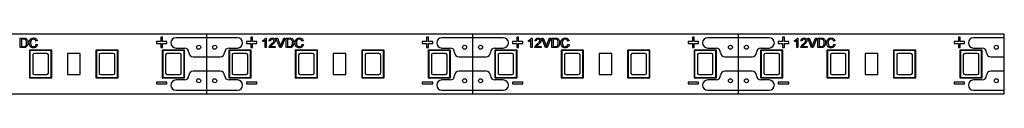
# Paper-space layout '_Vorderseite' of a CAD drawing. Header units: millimetres. Extents: x -80 to 167, y -5 to 5.
# Tile 2 of 2: x 43 to 167, y -4 to 4. Entities that reach past the tile are written whole.
import ezdxf

# ---------------------------------------------------------------- set-up
doc = ezdxf.new("R2010")
doc.units = ezdxf.units.MM

psp = doc.layouts.new('_Vorderseite')

# ---------------------------------------------------------------- linework, layer by layer
at = {"color": 7, "linetype": 'Continuous', "lineweight": 25}
for p, q in [((166.65, 3.75), (6.5, 3.75)), ((66.66, -3.75), (66.66, 3.75)), ((99.99, 3.75), (99.99, -3.75)), ((133.32, -3.75), (133.32, 3.75)), ((166.65, -3.75), (166.65, 3.75)), ((43.27, 2.05), (43.27, 3.25)), ((43.27, 3.25), (43.68, 3.25)), ((43.68, 3.11), (43.44, 3.11)), ((43.44, 3.11), (43.44, 2.19)), ((45.42, 2.92), (45.25, 2.88)), ((45.28, 2.47), (45.45, 2.43)), ((60.9, 2.82), (60.36, 2.82)), ((60.36, 2.82), (60.36, 2.59)), ((60.36, 2.59), (60.9, 2.59)), ((60.9, 3.36), (60.9, 2.82)), ((61.13, 3.36), (60.9, 3.36)), ((60.9, 2.59), (60.9, 2.05)), ((61.13, 2.82), (61.13, 3.36)), ((61.67, 2.82), (61.13, 2.82)), ((61.13, 2.05), (61.13, 2.59)), ((61.13, 2.59), (61.67, 2.59)), ((61.67, 2.59), (61.67, 2.82)), ((70.51, 3.3), (62.81, 3.3)), ((71.65, 2.82), (71.65, 2.59)), ((72.19, 2.82), (71.65, 2.82)), ((71.65, 2.59), (72.19, 2.59)), ((72.19, 3.36), (72.19, 2.82)), ((72.42, 3.36), (72.19, 3.36)), ((72.19, 2.59), (72.19, 2.05)), ((72.42, 2.82), (72.42, 3.36)), ((72.96, 2.82), (72.42, 2.82)), ((72.42, 2.59), (72.96, 2.59)), ((72.42, 2.05), (72.42, 2.59)), ((72.96, 2.59), (72.96, 2.82)), ((73.69, 2.81), (73.69, 2.95)), ((73.97, 2.05), (73.97, 2.99)), ((74.02, 3.25), (74.12, 3.25)), ((74.12, 3.25), (74.12, 2.05)), ((74.64, 2.9), (74.49, 2.91)), ((75.82, 2.05), (75.34, 3.25)), ((75.34, 3.25), (75.52, 3.25)), ((75.52, 3.25), (75.85, 2.39)), ((75.98, 2.39), (76.31, 3.25)), ((76.49, 3.25), (76.01, 2.05)), ((76.31, 3.25), (76.49, 3.25)), ((76.6, 2.05), (76.6, 3.25)), ((76.6, 3.25), (77.01, 3.25)), ((77.01, 3.11), (76.77, 3.11)), ((76.77, 3.11), (76.77, 2.19)), ((78.75, 2.92), (78.58, 2.88)), ((78.61, 2.47), (78.78, 2.43)), ((93.69, 2.82), (93.69, 2.59)), ((94.23, 2.82), (93.69, 2.82)), ((93.69, 2.59), (94.23, 2.59)), ((94.46, 3.36), (94.23, 3.36)), ((94.23, 3.36), (94.23, 2.82)), ((94.23, 2.59), (94.23, 2.05)), ((94.46, 2.82), (94.46, 3.36)), ((95, 2.82), (94.46, 2.82)), ((94.46, 2.05), (94.46, 2.59)), ((94.46, 2.59), (95, 2.59)), ((95, 2.59), (95, 2.82)), ((103.84, 3.3), (96.14, 3.3)), ((104.98, 2.82), (104.98, 2.59)), ((105.52, 2.82), (104.98, 2.82)), ((104.98, 2.59), (105.52, 2.59)), ((105.52, 3.36), (105.52, 2.82)), ((105.75, 3.36), (105.52, 3.36)), ((105.52, 2.59), (105.52, 2.05)), ((105.75, 2.82), (105.75, 3.36)), ((106.29, 2.82), (105.75, 2.82)), ((105.75, 2.59), (106.29, 2.59)), ((105.75, 2.05), (105.75, 2.59)), ((106.29, 2.59), (106.29, 2.82)), ((107.02, 2.81), (107.02, 2.95)), ((107.3, 2.05), (107.3, 2.99)), ((107.35, 3.25), (107.45, 3.25)), ((107.45, 3.25), (107.45, 2.05)), ((107.97, 2.9), (107.82, 2.91)), ((109.15, 2.05), (108.67, 3.25)), ((108.67, 3.25), (108.85, 3.25)), ((108.85, 3.25), (109.18, 2.39)), ((109.31, 2.39), (109.64, 3.25)), ((109.82, 3.25), (109.34, 2.05)), ((109.64, 3.25), (109.82, 3.25)), ((109.93, 2.05), (109.93, 3.25)), ((109.93, 3.25), (110.34, 3.25)), ((110.34, 3.11), (110.1, 3.11)), ((110.1, 3.11), (110.1, 2.19)), ((112.08, 2.92), (111.91, 2.88)), ((111.94, 2.47), (112.11, 2.43)), ((127.02, 2.82), (127.02, 2.59)), ((127.56, 2.82), (127.02, 2.82)), ((127.02, 2.59), (127.56, 2.59)), ((127.56, 3.36), (127.56, 2.82)), ((127.79, 3.36), (127.56, 3.36)), ((127.56, 2.59), (127.56, 2.05)), ((127.79, 2.82), (127.79, 3.36)), ((128.33, 2.82), (127.79, 2.82)), ((127.79, 2.59), (128.33, 2.59)), ((127.79, 2.05), (127.79, 2.59)), ((128.33, 2.59), (128.33, 2.82)), ((137.17, 3.3), (129.47, 3.3)), ((138.31, 2.82), (138.31, 2.59)), ((138.85, 2.82), (138.31, 2.82)), ((138.31, 2.59), (138.85, 2.59)), ((139.08, 3.36), (138.85, 3.36)), ((138.85, 3.36), (138.85, 2.82)), ((138.85, 2.59), (138.85, 2.05)), ((139.08, 2.82), (139.08, 3.36)), ((139.62, 2.82), (139.08, 2.82)), ((139.08, 2.05), (139.08, 2.59)), ((139.08, 2.59), (139.62, 2.59)), ((139.62, 2.59), (139.62, 2.82)), ((140.35, 2.81), (140.35, 2.95)), ((140.63, 2.05), (140.63, 2.99)), ((140.68, 3.25), (140.78, 3.25)), ((140.78, 3.25), (140.78, 2.05)), ((141.3, 2.9), (141.15, 2.91)), ((142.48, 2.05), (142, 3.25)), ((142, 3.25), (142.18, 3.25)), ((142.18, 3.25), (142.51, 2.39)), ((142.64, 2.39), (142.97, 3.25)), ((143.15, 3.25), (142.67, 2.05)), ((142.97, 3.25), (143.15, 3.25)), ((143.26, 2.05), (143.26, 3.25)), ((143.26, 3.25), (143.67, 3.25)), ((143.67, 3.11), (143.43, 3.11)), ((143.43, 3.11), (143.43, 2.19)), ((145.41, 2.92), (145.24, 2.88)), ((145.27, 2.47), (145.44, 2.43)), ((160.35, 2.82), (160.35, 2.59)), ((160.89, 2.82), (160.35, 2.82)), ((160.35, 2.59), (160.89, 2.59)), ((161.12, 3.36), (160.89, 3.36)), ((160.89, 3.36), (160.89, 2.82)), ((160.89, 2.59), (160.89, 2.05)), ((161.12, 2.82), (161.12, 3.36)), ((161.66, 2.82), (161.12, 2.82)), ((161.12, 2.59), (161.66, 2.59)), ((161.12, 2.05), (161.12, 2.59)), ((161.66, 2.59), (161.66, 2.82)), ((166.65, 3.3), (162.8, 3.3)), ((43.7, 2.05), (43.27, 2.05)), ((43.44, 2.19), (43.69, 2.19)), ((44.5, 1.68), (44.43, 1.75)), ((47.23, 1.75), (44.43, 1.75)), ((44.43, 1.75), (44.43, -1.75)), ((47.16, 1.68), (44.5, 1.68)), ((44.5, 1.68), (44.5, -1.68)), ((46.61, 1.33), (45.05, 1.33)), ((47.16, 1.68), (47.23, 1.75)), ((47.16, -1.68), (47.16, 1.68)), ((47.23, -1.75), (47.23, 1.75)), ((49.19, 1.3), (49.19, -1.3)), ((50.8, 1.3), (49.19, 1.3)), ((50.8, -1.3), (50.8, 1.3)), ((52.83, 1.68), (52.76, 1.75)), ((52.76, 1.75), (52.76, -1.75)), ((55.56, 1.75), (52.76, 1.75)), ((52.83, 1.68), (52.83, -1.68)), ((55.49, 1.68), (52.83, 1.68)), ((54.94, 1.33), (53.38, 1.33)), ((55.49, 1.68), (55.56, 1.75)), ((55.49, -1.68), (55.49, 1.68)), ((55.56, -1.75), (55.56, 1.75)), ((60.9, 2.05), (61.13, 2.05)), ((61.16, 1.68), (61.09, 1.75)), ((63.89, 1.75), (61.09, 1.75)), ((61.09, 1.75), (61.09, -1.75)), ((63.82, 1.68), (61.16, 1.68)), ((61.16, 1.68), (61.16, -1.68)), ((63.27, 1.33), (61.71, 1.33)), ((62.81, 2), (63.86, 2)), ((63.82, 1.68), (63.89, 1.75)), ((63.82, -1.68), (63.82, 1.68)), ((63.89, -1.75), (63.89, 1.75)), ((69.5, 1.68), (69.43, 1.75)), ((72.23, 1.75), (69.43, 1.75)), ((69.43, 1.75), (69.43, -1.75)), ((69.46, 2), (70.51, 2)), ((72.16, 1.68), (69.5, 1.68)), ((69.5, 1.68), (69.5, -1.68)), ((71.61, 1.33), (70.05, 1.33)), ((72.16, 1.68), (72.23, 1.75)), ((72.16, -1.68), (72.16, 1.68)), ((72.19, 2.05), (72.42, 2.05)), ((72.23, -1.75), (72.23, 1.75)), ((74.12, 2.05), (73.97, 2.05)), ((75.26, 2.05), (74.48, 2.05)), ((74.67, 2.2), (75.26, 2.2)), ((75.26, 2.2), (75.26, 2.05)), ((76.01, 2.05), (75.82, 2.05)), ((77.03, 2.05), (76.6, 2.05)), ((76.77, 2.19), (77.02, 2.19)), ((77.83, 1.68), (77.76, 1.75)), ((80.56, 1.75), (77.76, 1.75)), ((77.76, 1.75), (77.76, -1.75)), ((80.49, 1.68), (77.83, 1.68)), ((77.83, 1.68), (77.83, -1.68)), ((79.94, 1.33), (78.38, 1.33)), ((80.49, 1.68), (80.56, 1.75)), ((80.49, -1.68), (80.49, 1.68)), ((80.56, -1.75), (80.56, 1.75)), ((84.12, 1.3), (82.52, 1.3)), ((82.52, 1.3), (82.52, -1.3)), ((84.12, -1.3), (84.12, 1.3)), ((86.16, 1.68), (86.09, 1.75)), ((88.89, 1.75), (86.09, 1.75)), ((86.09, 1.75), (86.09, -1.75)), ((86.16, 1.68), (86.16, -1.68)), ((88.82, 1.68), (86.16, 1.68)), ((88.27, 1.33), (86.71, 1.33)), ((88.82, 1.68), (88.89, 1.75)), ((88.82, -1.68), (88.82, 1.68)), ((88.89, -1.75), (88.89, 1.75)), ((94.23, 2.05), (94.46, 2.05)), ((94.49, 1.68), (94.42, 1.75)), ((97.22, 1.75), (94.42, 1.75)), ((94.42, 1.75), (94.42, -1.75)), ((97.15, 1.68), (94.49, 1.68)), ((94.49, 1.68), (94.49, -1.68)), ((96.6, 1.33), (95.04, 1.33)), ((96.14, 2), (97.19, 2)), ((97.15, 1.68), (97.22, 1.75)), ((97.15, -1.68), (97.15, 1.68)), ((97.22, -1.75), (97.22, 1.75)), ((102.83, 1.68), (102.76, 1.75)), ((102.76, 1.75), (102.76, -1.75)), ((105.56, 1.75), (102.76, 1.75)), ((102.79, 2), (103.84, 2)), ((102.83, 1.68), (102.83, -1.68)), ((105.49, 1.68), (102.83, 1.68)), ((104.94, 1.33), (103.38, 1.33)), ((105.49, 1.68), (105.56, 1.75)), ((105.49, -1.68), (105.49, 1.68)), ((105.52, 2.05), (105.75, 2.05)), ((105.56, -1.75), (105.56, 1.75)), ((107.45, 2.05), (107.3, 2.05)), ((108.59, 2.05), (107.81, 2.05)), ((108, 2.2), (108.59, 2.2)), ((108.59, 2.2), (108.59, 2.05)), ((109.34, 2.05), (109.15, 2.05)), ((110.36, 2.05), (109.93, 2.05)), ((110.1, 2.19), (110.35, 2.19)), ((111.16, 1.68), (111.09, 1.75)), ((111.09, 1.75), (111.09, -1.75)), ((113.89, 1.75), (111.09, 1.75)), ((111.16, 1.68), (111.16, -1.68)), ((113.82, 1.68), (111.16, 1.68)), ((113.27, 1.33), (111.71, 1.33)), ((113.82, 1.68), (113.89, 1.75)), ((113.82, -1.68), (113.82, 1.68)), ((113.89, -1.75), (113.89, 1.75)), ((115.86, 1.3), (115.86, -1.3)), ((117.45, 1.3), (115.86, 1.3)), ((117.45, -1.3), (117.45, 1.3)), ((119.49, 1.68), (119.42, 1.75)), ((122.22, 1.75), (119.42, 1.75)), ((119.42, 1.75), (119.42, -1.75)), ((122.15, 1.68), (119.49, 1.68)), ((119.49, 1.68), (119.49, -1.68)), ((121.6, 1.33), (120.04, 1.33)), ((122.15, 1.68), (122.22, 1.75)), ((122.15, -1.68), (122.15, 1.68)), ((122.22, -1.75), (122.22, 1.75)), ((127.56, 2.05), (127.79, 2.05)), ((127.82, 1.68), (127.75, 1.75)), ((130.55, 1.75), (127.75, 1.75)), ((127.75, 1.75), (127.75, -1.75)), ((127.82, 1.68), (127.82, -1.68)), ((130.48, 1.68), (127.82, 1.68)), ((129.93, 1.33), (128.37, 1.33)), ((129.47, 2), (130.52, 2)), ((130.48, 1.68), (130.55, 1.75)), ((130.48, -1.68), (130.48, 1.68)), ((130.55, -1.75), (130.55, 1.75)), ((136.16, 1.68), (136.09, 1.75)), ((138.89, 1.75), (136.09, 1.75)), ((136.09, 1.75), (136.09, -1.75)), ((136.12, 2), (137.17, 2)), ((138.82, 1.68), (136.16, 1.68)), ((136.16, 1.68), (136.16, -1.68)), ((138.27, 1.33), (136.71, 1.33)), ((138.82, 1.68), (138.89, 1.75)), ((138.82, -1.68), (138.82, 1.68)), ((138.85, 2.05), (139.08, 2.05)), ((138.89, -1.75), (138.89, 1.75)), ((140.78, 2.05), (140.63, 2.05)), ((141.92, 2.05), (141.14, 2.05)), ((141.33, 2.2), (141.92, 2.2)), ((141.92, 2.2), (141.92, 2.05)), ((142.67, 2.05), (142.48, 2.05)), ((143.69, 2.05), (143.26, 2.05)), ((143.43, 2.19), (143.68, 2.19)), ((144.49, 1.68), (144.42, 1.75)), ((147.22, 1.75), (144.42, 1.75)), ((144.42, 1.75), (144.42, -1.75)), ((147.15, 1.68), (144.49, 1.68)), ((144.49, 1.68), (144.49, -1.68)), ((146.6, 1.33), (145.04, 1.33)), ((147.15, 1.68), (147.22, 1.75)), ((147.15, -1.68), (147.15, 1.68)), ((147.22, -1.75), (147.22, 1.75)), ((149.19, 1.3), (149.19, -1.3)), ((150.78, 1.3), (149.19, 1.3)), ((150.78, -1.3), (150.78, 1.3)), ((152.82, 1.68), (152.75, 1.75)), ((152.75, 1.75), (152.75, -1.75)), ((155.55, 1.75), (152.75, 1.75)), ((152.82, 1.68), (152.82, -1.68)), ((155.48, 1.68), (152.82, 1.68)), ((154.93, 1.33), (153.37, 1.33)), ((155.48, 1.68), (155.55, 1.75)), ((155.48, -1.68), (155.48, 1.68)), ((155.55, -1.75), (155.55, 1.75)), ((160.89, 2.05), (161.12, 2.05)), ((161.15, 1.68), (161.08, 1.75)), ((163.88, 1.75), (161.08, 1.75)), ((161.08, 1.75), (161.08, -1.75)), ((163.81, 1.68), (161.15, 1.68)), ((161.15, 1.68), (161.15, -1.68)), ((163.26, 1.33), (161.7, 1.33)), ((162.8, 2), (163.85, 2)), ((163.81, 1.68), (163.88, 1.75)), ((163.81, -1.68), (163.81, 1.68)), ((163.88, -1.75), (163.88, 1.75)), ((44.85, 1.13), (44.85, -1.13)), ((46.81, -1.13), (46.81, 1.13)), ((53.18, 1.13), (53.18, -1.13)), ((55.14, -1.13), (55.14, 1.13)), ((61.51, 1.13), (61.51, -1.13)), ((63.47, -1.13), (63.47, 1.13)), ((64.96, 0.9), (68.36, 0.9)), ((69.85, 1.13), (69.85, -1.13)), ((71.81, -1.13), (71.81, 1.13)), ((78.18, 1.13), (78.18, -1.13)), ((80.14, -1.13), (80.14, 1.13)), ((86.51, 1.13), (86.51, -1.13)), ((88.47, -1.13), (88.47, 1.13)), ((94.84, 1.13), (94.84, -1.13)), ((96.8, -1.13), (96.8, 1.13)), ((98.29, 0.9), (101.69, 0.9)), ((103.18, 1.13), (103.18, -1.13)), ((105.14, -1.13), (105.14, 1.13)), ((111.51, 1.13), (111.51, -1.13)), ((113.47, -1.13), (113.47, 1.13)), ((119.84, 1.13), (119.84, -1.13)), ((121.8, -1.13), (121.8, 1.13)), ((128.17, 1.13), (128.17, -1.13)), ((130.13, -1.13), (130.13, 1.13)), ((131.62, 0.9), (135.02, 0.9)), ((136.51, 1.13), (136.51, -1.13)), ((138.47, -1.13), (138.47, 1.13)), ((144.84, 1.13), (144.84, -1.13)), ((146.8, -1.13), (146.8, 1.13)), ((153.17, 1.13), (153.17, -1.13)), ((155.13, -1.13), (155.13, 1.13)), ((161.5, 1.13), (161.5, -1.13)), ((163.46, -1.13), (163.46, 1.13)), ((164.95, 0.9), (166.65, 0.9)), ((68.36, -0.9), (64.96, -0.9)), ((101.69, -0.9), (98.29, -0.9)), ((135.02, -0.9), (131.62, -0.9)), ((166.65, -0.9), (164.95, -0.9)), ((44.5, -1.68), (44.43, -1.75)), ((44.43, -1.75), (47.23, -1.75)), ((44.5, -1.68), (47.16, -1.68)), ((45.05, -1.33), (46.61, -1.33)), ((47.16, -1.68), (47.23, -1.75)), ((49.19, -1.3), (50.8, -1.3)), ((52.83, -1.68), (52.76, -1.75)), ((52.76, -1.75), (55.56, -1.75)), ((52.83, -1.68), (55.49, -1.68)), ((53.38, -1.33), (54.94, -1.33)), ((55.49, -1.68), (55.56, -1.75)), ((61.67, -2.26), (60.36, -2.26)), ((60.36, -2.26), (60.36, -2.5)), ((61.16, -1.68), (61.09, -1.75)), ((61.09, -1.75), (63.89, -1.75)), ((61.16, -1.68), (63.82, -1.68)), ((61.67, -2.5), (61.67, -2.26)), ((61.71, -1.33), (63.27, -1.33)), ((63.86, -2), (62.81, -2)), ((63.82, -1.68), (63.89, -1.75)), ((69.5, -1.68), (69.43, -1.75)), ((69.43, -1.75), (72.23, -1.75)), ((70.51, -2), (69.46, -2)), ((69.5, -1.68), (72.16, -1.68)), ((70.05, -1.33), (71.61, -1.33)), ((72.96, -2.26), (71.65, -2.26)), ((71.65, -2.26), (71.65, -2.5)), ((72.16, -1.68), (72.23, -1.75)), ((72.96, -2.5), (72.96, -2.26)), ((77.83, -1.68), (77.76, -1.75)), ((77.76, -1.75), (80.56, -1.75)), ((77.83, -1.68), (80.49, -1.68)), ((78.38, -1.33), (79.94, -1.33)), ((80.49, -1.68), (80.56, -1.75)), ((82.52, -1.3), (84.12, -1.3)), ((86.16, -1.68), (86.09, -1.75)), ((86.09, -1.75), (88.89, -1.75)), ((86.16, -1.68), (88.82, -1.68)), ((86.71, -1.33), (88.27, -1.33)), ((88.82, -1.68), (88.89, -1.75)), ((95, -2.26), (93.69, -2.26)), ((93.69, -2.26), (93.69, -2.5)), ((94.49, -1.68), (94.42, -1.75)), ((94.42, -1.75), (97.22, -1.75)), ((94.49, -1.68), (97.15, -1.68)), ((95, -2.5), (95, -2.26)), ((95.04, -1.33), (96.6, -1.33)), ((97.19, -2), (96.14, -2)), ((97.15, -1.68), (97.22, -1.75)), ((102.83, -1.68), (102.76, -1.75)), ((102.76, -1.75), (105.56, -1.75)), ((103.84, -2), (102.79, -2)), ((102.83, -1.68), (105.49, -1.68)), ((103.38, -1.33), (104.94, -1.33)), ((106.29, -2.26), (104.98, -2.26)), ((104.98, -2.26), (104.98, -2.5)), ((105.49, -1.68), (105.56, -1.75)), ((106.29, -2.5), (106.29, -2.26)), ((111.16, -1.68), (111.09, -1.75)), ((111.09, -1.75), (113.89, -1.75)), ((111.16, -1.68), (113.82, -1.68)), ((111.71, -1.33), (113.27, -1.33)), ((113.82, -1.68), (113.89, -1.75)), ((115.86, -1.3), (117.45, -1.3)), ((119.49, -1.68), (119.42, -1.75)), ((119.42, -1.75), (122.22, -1.75)), ((119.49, -1.68), (122.15, -1.68)), ((120.04, -1.33), (121.6, -1.33)), ((122.15, -1.68), (122.22, -1.75)), ((128.33, -2.26), (127.02, -2.26)), ((127.02, -2.26), (127.02, -2.5)), ((127.82, -1.68), (127.75, -1.75)), ((127.75, -1.75), (130.55, -1.75)), ((127.82, -1.68), (130.48, -1.68)), ((128.33, -2.5), (128.33, -2.26)), ((128.37, -1.33), (129.93, -1.33)), ((130.52, -2), (129.47, -2)), ((130.48, -1.68), (130.55, -1.75)), ((136.16, -1.68), (136.09, -1.75)), ((136.09, -1.75), (138.89, -1.75)), ((137.17, -2), (136.12, -2)), ((136.16, -1.68), (138.82, -1.68)), ((136.71, -1.33), (138.27, -1.33)), ((138.31, -2.26), (138.31, -2.5)), ((139.62, -2.26), (138.31, -2.26)), ((138.82, -1.68), (138.89, -1.75)), ((139.62, -2.5), (139.62, -2.26)), ((144.49, -1.68), (144.42, -1.75)), ((144.42, -1.75), (147.22, -1.75)), ((144.49, -1.68), (147.15, -1.68)), ((145.04, -1.33), (146.6, -1.33)), ((147.15, -1.68), (147.22, -1.75)), ((149.19, -1.3), (150.78, -1.3)), ((152.82, -1.68), (152.75, -1.75)), ((152.75, -1.75), (155.55, -1.75)), ((152.82, -1.68), (155.48, -1.68)), ((153.37, -1.33), (154.93, -1.33)), ((155.48, -1.68), (155.55, -1.75)), ((161.66, -2.26), (160.35, -2.26)), ((160.35, -2.26), (160.35, -2.5)), ((161.15, -1.68), (161.08, -1.75)), ((161.08, -1.75), (163.88, -1.75)), ((161.15, -1.68), (163.81, -1.68)), ((161.66, -2.5), (161.66, -2.26)), ((161.7, -1.33), (163.26, -1.33)), ((163.85, -2), (162.8, -2)), ((163.81, -1.68), (163.88, -1.75)), ((60.36, -2.5), (61.67, -2.5)), ((62.81, -3.3), (70.51, -3.3)), ((71.65, -2.5), (72.96, -2.5)), ((93.69, -2.5), (95, -2.5)), ((96.14, -3.3), (103.84, -3.3)), ((104.98, -2.5), (106.29, -2.5)), ((127.02, -2.5), (128.33, -2.5)), ((129.47, -3.3), (137.17, -3.3)), ((138.31, -2.5), (139.62, -2.5)), ((160.35, -2.5), (161.66, -2.5)), ((162.8, -3.3), (166.65, -3.3)), ((6.5, -3.75), (166.65, -3.75))]:
    psp.add_line(p, q, dxfattribs=at)
for centre in [(65.66, 2.1), (67.66, 2.1), (98.99, 2.1), (100.99, 2.1), (132.32, 2.1), (134.32, 2.1), (165.65, 2.1), (65.66, -2.1), (67.66, -2.1), (98.99, -2.1), (100.99, -2.1), (132.32, -2.1), (134.32, -2.1), (165.65, -2.1)]:
    psp.add_circle(centre, 0.25, dxfattribs=at)
for centre, radius, start, end in [((62.81, 2.65), 0.65, 90, 270), ((70.51, 2.65), 0.65, 270, 90), ((96.14, 2.65), 0.65, 90, 270), ((103.84, 2.65), 0.65, 270, 90), ((129.47, 2.65), 0.65, 90, 270), ((137.17, 2.65), 0.65, 270, 90), ((162.8, 2.65), 0.65, 90, 270), ((45.05, 1.13), 0.2, 90, 180), ((46.61, 1.13), 0.2, 360, 90), ((53.38, 1.13), 0.2, 90, 180), ((54.94, 1.13), 0.2, 0, 90), ((61.71, 1.13), 0.2, 90, 180), ((63.27, 1.13), 0.2, 0, 90), ((63.86, 1.45), 0.55, 0, 90), ((64.96, 1.45), 0.55, 180, 270), ((68.36, 1.45), 0.55, 270, 360), ((69.46, 1.45), 0.55, 90, 180), ((70.05, 1.13), 0.2, 90, 180), ((71.61, 1.13), 0.2, 0, 90), ((78.38, 1.13), 0.2, 90, 180), ((79.94, 1.13), 0.2, 360, 90), ((86.71, 1.13), 0.2, 90, 180), ((88.27, 1.13), 0.2, 0, 90), ((95.04, 1.13), 0.2, 90, 180), ((96.6, 1.13), 0.2, 0, 90), ((97.19, 1.45), 0.55, 0, 90), ((98.29, 1.45), 0.55, 180, 270), ((101.69, 1.45), 0.55, 270, 360), ((102.79, 1.45), 0.55, 90, 180), ((103.38, 1.13), 0.2, 90, 180), ((104.94, 1.13), 0.2, 0, 90), ((111.71, 1.13), 0.2, 90, 180), ((113.27, 1.13), 0.2, 360, 90), ((120.04, 1.13), 0.2, 90, 180), ((121.6, 1.13), 0.2, 0, 90), ((128.37, 1.13), 0.2, 90, 180), ((129.93, 1.13), 0.2, 0, 90), ((130.52, 1.45), 0.55, 0, 90), ((131.62, 1.45), 0.55, 180, 270), ((135.02, 1.45), 0.55, 270, 360), ((136.12, 1.45), 0.55, 90, 180), ((136.71, 1.13), 0.2, 90, 180), ((138.27, 1.13), 0.2, 360, 90), ((145.04, 1.13), 0.2, 90, 180), ((146.6, 1.13), 0.2, 360, 90), ((153.37, 1.13), 0.2, 90, 180), ((154.93, 1.13), 0.2, 0, 90), ((161.7, 1.13), 0.2, 90, 180), ((163.26, 1.13), 0.2, 360, 90), ((163.85, 1.45), 0.55, 360, 90), ((164.95, 1.45), 0.55, 180, 270), ((45.05, -1.13), 0.2, 180, 270), ((46.61, -1.13), 0.2, 270, 360), ((53.38, -1.13), 0.2, 180, 270), ((54.94, -1.13), 0.2, 270, 0), ((61.71, -1.13), 0.2, 180, 270), ((63.27, -1.13), 0.2, 270, 360), ((64.96, -1.45), 0.55, 90, 180), ((68.36, -1.45), 0.55, 360, 90), ((70.05, -1.13), 0.2, 180, 270), ((71.61, -1.13), 0.2, 270, 360), ((78.38, -1.13), 0.2, 180, 270), ((79.94, -1.13), 0.2, 270, 360), ((86.71, -1.13), 0.2, 180, 270), ((88.27, -1.13), 0.2, 270, 0), ((95.04, -1.13), 0.2, 180, 270), ((96.6, -1.13), 0.2, 270, 360), ((98.29, -1.45), 0.55, 90, 180), ((101.69, -1.45), 0.55, 360, 90), ((103.38, -1.13), 0.2, 180, 270), ((104.94, -1.13), 0.2, 270, 360), ((111.71, -1.13), 0.2, 180, 270), ((113.27, -1.13), 0.2, 270, 360), ((120.04, -1.13), 0.2, 180, 270), ((121.6, -1.13), 0.2, 270, 0), ((128.37, -1.13), 0.2, 180, 270), ((129.93, -1.13), 0.2, 270, 360), ((131.62, -1.45), 0.55, 90, 180), ((135.02, -1.45), 0.55, 360, 90), ((136.71, -1.13), 0.2, 180, 270), ((138.27, -1.13), 0.2, 270, 0), ((145.04, -1.13), 0.2, 180, 270), ((146.6, -1.13), 0.2, 270, 360), ((153.37, -1.13), 0.2, 180, 270), ((154.93, -1.13), 0.2, 270, 0), ((161.7, -1.13), 0.2, 180, 270), ((163.26, -1.13), 0.2, 270, 0), ((164.95, -1.45), 0.55, 90, 180), ((62.81, -2.65), 0.65, 90, 270), ((63.86, -1.45), 0.55, 270, 0), ((69.46, -1.45), 0.55, 180, 270), ((70.51, -2.65), 0.65, 270, 90), ((96.14, -2.65), 0.65, 90, 270), ((97.19, -1.45), 0.55, 270, 0), ((102.79, -1.45), 0.55, 180, 270), ((103.84, -2.65), 0.65, 270, 90), ((129.47, -2.65), 0.65, 90, 270), ((130.52, -1.45), 0.55, 270, 360), ((136.12, -1.45), 0.55, 180, 270), ((137.17, -2.65), 0.65, 270, 90), ((162.8, -2.65), 0.65, 90, 270), ((163.85, -1.45), 0.55, 270, 0)]:
    psp.add_arc(centre, radius, start, end, dxfattribs=at)
for points, knots in [([(43.68, 3.25), (43.72, 3.25), (43.79, 3.25), (43.86, 3.24), (43.89, 3.23)], [0, 0, 0, 0, 0.560174, 1, 1, 1, 1]), ([(43.88, 3.09), (43.84, 3.1), (43.78, 3.11), (43.71, 3.11), (43.68, 3.11)], [0, 0, 0, 0, 0.559255, 1, 1, 1, 1]), ([(44.25, 2.66), (44.25, 2.57), (44.23, 2.39), (44.11, 2.17), (43.91, 2.06), (43.77, 2.05), (43.7, 2.05)], [0, 0, 0, 0, 0.28084, 0.5599517, 0.7790685, 1, 1, 1, 1]), ([(44.08, 2.66), (44.08, 2.75), (44.07, 2.89), (43.98, 3.03), (43.91, 3.07), (43.88, 3.09)], [0, 0, 0, 0, 0.55915, 0.78004, 1, 1, 1, 1]), ([(43.89, 3.23), (43.93, 3.22), (43.99, 3.2), (44.04, 3.16), (44.07, 3.15)], [0, 0, 0, 0, 0.559847, 1, 1, 1, 1]), ([(43.97, 2.27), (44.01, 2.34), (44.08, 2.46), (44.08, 2.6), (44.08, 2.66)], [0, 0, 0, 0, 0.5574522, 1, 1, 1, 1]), ([(44.07, 3.15), (44.1, 3.11), (44.17, 3.04), (44.24, 2.87), (44.25, 2.74), (44.25, 2.66)], [0, 0, 0, 0, 0.279769, 0.559929, 1, 1, 1, 1]), ([(44.41, 2.66), (44.41, 2.75), (44.43, 2.92), (44.56, 3.13), (44.76, 3.25), (44.89, 3.26), (44.96, 3.27)], [0, 0, 0, 0, 0.280492, 0.55957, 0.779615, 1, 1, 1, 1]), ([(44.96, 2.03), (44.87, 2.04), (44.69, 2.05), (44.5, 2.24), (44.42, 2.45), (44.41, 2.59), (44.41, 2.66)], [0, 0, 0, 0, 0.279955, 0.558088, 0.778912, 1, 1, 1, 1]), ([(44.95, 3.13), (44.91, 3.12), (44.82, 3.12), (44.71, 3.05), (44.59, 2.91), (44.58, 2.76), (44.58, 2.66)], [0, 0, 0, 0, 0.187223, 0.373906, 0.560736, 1, 1, 1, 1]), ([(44.58, 2.66), (44.58, 2.6), (44.59, 2.47), (44.66, 2.29), (44.8, 2.19), (44.9, 2.18), (44.95, 2.17)], [0, 0, 0, 0, 0.281245, 0.560716, 0.780138, 1, 1, 1, 1]), ([(45.25, 2.88), (45.24, 2.92), (45.21, 2.99), (45.14, 3.08), (45.04, 3.12), (44.98, 3.13), (44.95, 3.13)], [0, 0, 0, 0, 0.280553, 0.559739, 0.779654, 1, 1, 1, 1]), ([(44.95, 2.17), (44.99, 2.18), (45.09, 2.19), (45.23, 2.29), (45.26, 2.4), (45.28, 2.47)], [0, 0, 0, 0, 0.280711, 0.560905, 1, 1, 1, 1]), ([(44.96, 3.27), (45.02, 3.26), (45.14, 3.25), (45.28, 3.17), (45.38, 3.05), (45.41, 2.96), (45.42, 2.92)], [0, 0, 0, 0, 0.2800806, 0.5594487, 0.7795488, 1, 1, 1, 1]), ([(73.69, 2.95), (73.77, 2.99), (73.9, 3.07), (73.98, 3.19), (74.02, 3.25)], [0, 0, 0, 0, 0.5604274, 1, 1, 1, 1]), ([(73.97, 2.99), (73.92, 2.95), (73.84, 2.87), (73.73, 2.83), (73.69, 2.81)], [0, 0, 0, 0, 0.559686, 1, 1, 1, 1]), ([(74.49, 2.91), (74.5, 2.96), (74.52, 3.07), (74.62, 3.19), (74.75, 3.24), (74.83, 3.25), (74.88, 3.25)], [0, 0, 0, 0, 0.280235, 0.558893, 0.779132, 1, 1, 1, 1]), ([(74.49, 2.16), (74.51, 2.2), (74.55, 2.28), (74.62, 2.37), (74.69, 2.44), (74.74, 2.48), (74.77, 2.5)], [0, 0, 0, 0, 0.339411, 0.559525, 0.779752, 1, 1, 1, 1]), ([(74.87, 3.11), (74.84, 3.11), (74.77, 3.1), (74.69, 3.05), (74.65, 2.97), (74.65, 2.92), (74.64, 2.9)], [0, 0, 0, 0, 0.28041, 0.559489, 0.779375, 1, 1, 1, 1]), ([(74.77, 2.5), (74.84, 2.56), (74.95, 2.66), (75.07, 2.8), (75.08, 2.88), (75.09, 2.92)], [0, 0, 0, 0, 0.561313, 0.781386, 1, 1, 1, 1]), ([(75.09, 2.92), (75.09, 2.95), (75.08, 3.01), (75.02, 3.07), (74.94, 3.11), (74.9, 3.11), (74.87, 3.11)], [0, 0, 0, 0, 0.27908, 0.558612, 0.779043, 1, 1, 1, 1]), ([(74.88, 3.25), (74.93, 3.25), (75.03, 3.24), (75.16, 3.16), (75.23, 3.04), (75.24, 2.96), (75.24, 2.92)], [0, 0, 0, 0, 0.280482, 0.559644, 0.779749, 1, 1, 1, 1]), ([(75.24, 2.92), (75.24, 2.86), (75.22, 2.75), (75.09, 2.58), (74.98, 2.48), (74.91, 2.43)], [0, 0, 0, 0, 0.278741, 0.558834, 1, 1, 1, 1]), ([(77.01, 3.25), (77.05, 3.25), (77.12, 3.25), (77.19, 3.24), (77.22, 3.23)], [0, 0, 0, 0, 0.560174, 1, 1, 1, 1]), ([(77.21, 3.09), (77.17, 3.1), (77.11, 3.11), (77.04, 3.11), (77.01, 3.11)], [0, 0, 0, 0, 0.559255, 1, 1, 1, 1]), ([(77.58, 2.66), (77.58, 2.57), (77.56, 2.39), (77.44, 2.17), (77.24, 2.06), (77.1, 2.05), (77.03, 2.05)], [0, 0, 0, 0, 0.28084, 0.5599517, 0.7790685, 1, 1, 1, 1]), ([(77.41, 2.66), (77.41, 2.75), (77.4, 2.89), (77.31, 3.03), (77.24, 3.07), (77.21, 3.09)], [0, 0, 0, 0, 0.55915, 0.78004, 1, 1, 1, 1]), ([(77.22, 3.23), (77.26, 3.22), (77.32, 3.2), (77.37, 3.16), (77.4, 3.15)], [0, 0, 0, 0, 0.559847, 1, 1, 1, 1]), ([(77.3, 2.27), (77.34, 2.34), (77.41, 2.46), (77.41, 2.6), (77.41, 2.66)], [0, 0, 0, 0, 0.5574522, 1, 1, 1, 1]), ([(77.4, 3.15), (77.43, 3.11), (77.5, 3.04), (77.57, 2.87), (77.58, 2.74), (77.58, 2.66)], [0, 0, 0, 0, 0.279769, 0.559929, 1, 1, 1, 1]), ([(77.74, 2.66), (77.74, 2.75), (77.76, 2.92), (77.89, 3.13), (78.09, 3.25), (78.22, 3.26), (78.29, 3.27)], [0, 0, 0, 0, 0.280492, 0.55957, 0.779615, 1, 1, 1, 1]), ([(78.29, 2.03), (78.2, 2.04), (78.02, 2.05), (77.83, 2.24), (77.75, 2.45), (77.74, 2.59), (77.74, 2.66)], [0, 0, 0, 0, 0.279955, 0.558088, 0.778912, 1, 1, 1, 1]), ([(78.28, 3.13), (78.24, 3.12), (78.15, 3.12), (78.04, 3.05), (77.92, 2.91), (77.91, 2.76), (77.91, 2.66)], [0, 0, 0, 0, 0.187223, 0.373906, 0.560736, 1, 1, 1, 1]), ([(77.91, 2.66), (77.91, 2.6), (77.92, 2.47), (77.99, 2.29), (78.13, 2.19), (78.23, 2.18), (78.28, 2.17)], [0, 0, 0, 0, 0.281245, 0.560716, 0.780138, 1, 1, 1, 1]), ([(78.58, 2.88), (78.57, 2.92), (78.54, 2.99), (78.47, 3.08), (78.37, 3.12), (78.31, 3.13), (78.28, 3.13)], [0, 0, 0, 0, 0.280553, 0.559739, 0.779654, 1, 1, 1, 1]), ([(78.28, 2.17), (78.32, 2.18), (78.42, 2.19), (78.56, 2.29), (78.59, 2.4), (78.61, 2.47)], [0, 0, 0, 0, 0.280711, 0.560905, 1, 1, 1, 1]), ([(78.29, 3.27), (78.35, 3.26), (78.47, 3.25), (78.61, 3.17), (78.71, 3.05), (78.74, 2.96), (78.75, 2.92)], [0, 0, 0, 0, 0.280081, 0.559449, 0.779549, 1, 1, 1, 1]), ([(107.02, 2.95), (107.1, 2.99), (107.23, 3.07), (107.31, 3.19), (107.35, 3.25)], [0, 0, 0, 0, 0.5604274, 1, 1, 1, 1]), ([(107.3, 2.99), (107.25, 2.95), (107.17, 2.87), (107.06, 2.83), (107.02, 2.81)], [0, 0, 0, 0, 0.559686, 1, 1, 1, 1]), ([(107.82, 2.91), (107.83, 2.96), (107.85, 3.07), (107.95, 3.19), (108.08, 3.24), (108.16, 3.25), (108.21, 3.25)], [0, 0, 0, 0, 0.280235, 0.558893, 0.779132, 1, 1, 1, 1]), ([(107.82, 2.16), (107.84, 2.2), (107.88, 2.28), (107.95, 2.37), (108.02, 2.44), (108.07, 2.48), (108.1, 2.5)], [0, 0, 0, 0, 0.339411, 0.559525, 0.779752, 1, 1, 1, 1]), ([(108.2, 3.11), (108.17, 3.11), (108.1, 3.1), (108.02, 3.05), (107.98, 2.97), (107.98, 2.92), (107.97, 2.9)], [0, 0, 0, 0, 0.28041, 0.559489, 0.779375, 1, 1, 1, 1]), ([(108.1, 2.5), (108.17, 2.56), (108.28, 2.66), (108.4, 2.8), (108.41, 2.88), (108.42, 2.92)], [0, 0, 0, 0, 0.561313, 0.781386, 1, 1, 1, 1]), ([(108.42, 2.92), (108.42, 2.95), (108.41, 3.01), (108.35, 3.07), (108.27, 3.11), (108.23, 3.11), (108.2, 3.11)], [0, 0, 0, 0, 0.27908, 0.558612, 0.779043, 1, 1, 1, 1]), ([(108.21, 3.25), (108.26, 3.25), (108.36, 3.24), (108.49, 3.16), (108.56, 3.04), (108.57, 2.96), (108.57, 2.92)], [0, 0, 0, 0, 0.280482, 0.559644, 0.779749, 1, 1, 1, 1]), ([(108.57, 2.92), (108.57, 2.86), (108.55, 2.75), (108.42, 2.58), (108.31, 2.48), (108.24, 2.43)], [0, 0, 0, 0, 0.278741, 0.558834, 1, 1, 1, 1]), ([(110.34, 3.25), (110.38, 3.25), (110.45, 3.25), (110.52, 3.24), (110.55, 3.23)], [0, 0, 0, 0, 0.560174, 1, 1, 1, 1]), ([(110.54, 3.09), (110.5, 3.1), (110.44, 3.11), (110.37, 3.11), (110.34, 3.11)], [0, 0, 0, 0, 0.559255, 1, 1, 1, 1]), ([(110.91, 2.66), (110.91, 2.57), (110.89, 2.39), (110.77, 2.17), (110.57, 2.06), (110.43, 2.05), (110.36, 2.05)], [0, 0, 0, 0, 0.28084, 0.5599517, 0.7790685, 1, 1, 1, 1]), ([(110.74, 2.66), (110.74, 2.75), (110.73, 2.89), (110.64, 3.03), (110.57, 3.07), (110.54, 3.09)], [0, 0, 0, 0, 0.55915, 0.78004, 1, 1, 1, 1]), ([(110.55, 3.23), (110.59, 3.22), (110.65, 3.2), (110.7, 3.16), (110.73, 3.15)], [0, 0, 0, 0, 0.559847, 1, 1, 1, 1]), ([(110.63, 2.27), (110.67, 2.34), (110.74, 2.46), (110.74, 2.6), (110.74, 2.66)], [0, 0, 0, 0, 0.5574522, 1, 1, 1, 1]), ([(110.73, 3.15), (110.76, 3.11), (110.83, 3.04), (110.9, 2.87), (110.91, 2.74), (110.91, 2.66)], [0, 0, 0, 0, 0.279769, 0.559929, 1, 1, 1, 1]), ([(111.07, 2.66), (111.07, 2.75), (111.09, 2.92), (111.22, 3.13), (111.42, 3.25), (111.55, 3.26), (111.62, 3.27)], [0, 0, 0, 0, 0.280492, 0.55957, 0.779615, 1, 1, 1, 1]), ([(111.62, 2.03), (111.53, 2.04), (111.35, 2.05), (111.16, 2.24), (111.08, 2.45), (111.07, 2.59), (111.07, 2.66)], [0, 0, 0, 0, 0.279955, 0.558088, 0.778912, 1, 1, 1, 1]), ([(111.61, 3.13), (111.57, 3.12), (111.48, 3.12), (111.37, 3.05), (111.25, 2.91), (111.24, 2.76), (111.24, 2.66)], [0, 0, 0, 0, 0.187223, 0.373906, 0.560736, 1, 1, 1, 1]), ([(111.24, 2.66), (111.24, 2.6), (111.25, 2.47), (111.32, 2.29), (111.46, 2.19), (111.56, 2.18), (111.61, 2.17)], [0, 0, 0, 0, 0.281245, 0.560716, 0.780138, 1, 1, 1, 1]), ([(111.91, 2.88), (111.9, 2.92), (111.87, 2.99), (111.8, 3.08), (111.7, 3.12), (111.64, 3.13), (111.61, 3.13)], [0, 0, 0, 0, 0.280553, 0.559739, 0.779654, 1, 1, 1, 1]), ([(111.61, 2.17), (111.65, 2.18), (111.75, 2.19), (111.89, 2.29), (111.92, 2.4), (111.94, 2.47)], [0, 0, 0, 0, 0.280711, 0.560905, 1, 1, 1, 1]), ([(111.62, 3.27), (111.68, 3.26), (111.8, 3.25), (111.94, 3.17), (112.04, 3.05), (112.07, 2.96), (112.08, 2.92)], [0, 0, 0, 0, 0.280081, 0.559449, 0.779549, 1, 1, 1, 1]), ([(140.35, 2.95), (140.43, 2.99), (140.56, 3.07), (140.64, 3.19), (140.68, 3.25)], [0, 0, 0, 0, 0.5604274, 1, 1, 1, 1]), ([(140.63, 2.99), (140.58, 2.95), (140.5, 2.87), (140.39, 2.83), (140.35, 2.81)], [0, 0, 0, 0, 0.559686, 1, 1, 1, 1]), ([(141.15, 2.91), (141.16, 2.96), (141.18, 3.07), (141.28, 3.19), (141.41, 3.24), (141.49, 3.25), (141.54, 3.25)], [0, 0, 0, 0, 0.280235, 0.558893, 0.779132, 1, 1, 1, 1]), ([(141.15, 2.16), (141.17, 2.2), (141.21, 2.28), (141.28, 2.37), (141.35, 2.44), (141.4, 2.48), (141.43, 2.5)], [0, 0, 0, 0, 0.3394111, 0.559525, 0.7797523, 1, 1, 1, 1]), ([(141.53, 3.11), (141.5, 3.11), (141.43, 3.1), (141.35, 3.05), (141.31, 2.97), (141.31, 2.92), (141.3, 2.9)], [0, 0, 0, 0, 0.28041, 0.559489, 0.779375, 1, 1, 1, 1]), ([(141.43, 2.5), (141.5, 2.56), (141.61, 2.66), (141.73, 2.8), (141.74, 2.88), (141.75, 2.92)], [0, 0, 0, 0, 0.561313, 0.781386, 1, 1, 1, 1]), ([(141.75, 2.92), (141.75, 2.95), (141.74, 3.01), (141.68, 3.07), (141.6, 3.11), (141.56, 3.11), (141.53, 3.11)], [0, 0, 0, 0, 0.27908, 0.558612, 0.779043, 1, 1, 1, 1]), ([(141.54, 3.25), (141.59, 3.25), (141.69, 3.24), (141.82, 3.16), (141.89, 3.04), (141.9, 2.96), (141.9, 2.92)], [0, 0, 0, 0, 0.280482, 0.559644, 0.779749, 1, 1, 1, 1]), ([(141.9, 2.92), (141.9, 2.86), (141.88, 2.75), (141.75, 2.58), (141.64, 2.48), (141.57, 2.43)], [0, 0, 0, 0, 0.278741, 0.558834, 1, 1, 1, 1]), ([(143.67, 3.25), (143.71, 3.25), (143.78, 3.25), (143.85, 3.24), (143.88, 3.23)], [0, 0, 0, 0, 0.560174, 1, 1, 1, 1]), ([(143.87, 3.09), (143.83, 3.1), (143.77, 3.11), (143.7, 3.11), (143.67, 3.11)], [0, 0, 0, 0, 0.559255, 1, 1, 1, 1]), ([(144.24, 2.66), (144.24, 2.57), (144.22, 2.39), (144.1, 2.17), (143.9, 2.06), (143.76, 2.05), (143.69, 2.05)], [0, 0, 0, 0, 0.28084, 0.559952, 0.779068, 1, 1, 1, 1]), ([(144.07, 2.66), (144.07, 2.75), (144.06, 2.89), (143.97, 3.03), (143.9, 3.07), (143.87, 3.09)], [0, 0, 0, 0, 0.55915, 0.78004, 1, 1, 1, 1]), ([(143.88, 3.23), (143.92, 3.22), (143.98, 3.2), (144.03, 3.16), (144.06, 3.15)], [0, 0, 0, 0, 0.559847, 1, 1, 1, 1]), ([(143.96, 2.27), (144, 2.34), (144.07, 2.46), (144.07, 2.6), (144.07, 2.66)], [0, 0, 0, 0, 0.557452, 1, 1, 1, 1]), ([(144.06, 3.15), (144.09, 3.11), (144.16, 3.04), (144.23, 2.87), (144.24, 2.74), (144.24, 2.66)], [0, 0, 0, 0, 0.279769, 0.559929, 1, 1, 1, 1]), ([(144.4, 2.66), (144.4, 2.75), (144.42, 2.92), (144.55, 3.13), (144.75, 3.25), (144.88, 3.26), (144.95, 3.27)], [0, 0, 0, 0, 0.2804925, 0.5595697, 0.7796153, 1, 1, 1, 1]), ([(144.95, 2.03), (144.86, 2.04), (144.68, 2.05), (144.49, 2.24), (144.41, 2.45), (144.4, 2.59), (144.4, 2.66)], [0, 0, 0, 0, 0.279955, 0.558088, 0.778912, 1, 1, 1, 1]), ([(144.94, 3.13), (144.9, 3.12), (144.81, 3.12), (144.7, 3.05), (144.58, 2.91), (144.57, 2.76), (144.57, 2.66)], [0, 0, 0, 0, 0.1872234, 0.3739058, 0.5607363, 1, 1, 1, 1]), ([(144.57, 2.66), (144.57, 2.6), (144.58, 2.47), (144.65, 2.29), (144.79, 2.19), (144.89, 2.18), (144.94, 2.17)], [0, 0, 0, 0, 0.281245, 0.560716, 0.780138, 1, 1, 1, 1]), ([(145.24, 2.88), (145.23, 2.92), (145.2, 2.99), (145.13, 3.08), (145.03, 3.12), (144.97, 3.13), (144.94, 3.13)], [0, 0, 0, 0, 0.2805533, 0.5597389, 0.7796538, 1, 1, 1, 1]), ([(144.94, 2.17), (144.98, 2.18), (145.08, 2.19), (145.22, 2.29), (145.25, 2.4), (145.27, 2.47)], [0, 0, 0, 0, 0.280711, 0.560905, 1, 1, 1, 1]), ([(144.95, 3.27), (145.01, 3.26), (145.13, 3.25), (145.27, 3.17), (145.37, 3.05), (145.4, 2.96), (145.41, 2.92)], [0, 0, 0, 0, 0.280081, 0.559449, 0.779549, 1, 1, 1, 1]), ([(43.69, 2.19), (43.74, 2.19), (43.85, 2.19), (43.93, 2.25), (43.97, 2.27)], [0, 0, 0, 0, 0.561861, 1, 1, 1, 1]), ([(45.45, 2.43), (45.43, 2.37), (45.39, 2.25), (45.27, 2.12), (45.11, 2.04), (45.01, 2.04), (44.96, 2.03)], [0, 0, 0, 0, 0.280256, 0.559546, 0.779589, 1, 1, 1, 1]), ([(74.48, 2.05), (74.48, 2.07), (74.48, 2.11), (74.49, 2.14), (74.49, 2.16)], [0, 0, 0, 0, 0.559956, 1, 1, 1, 1]), ([(74.91, 2.43), (74.88, 2.4), (74.84, 2.36), (74.77, 2.31), (74.72, 2.26), (74.69, 2.22), (74.67, 2.2)], [0, 0, 0, 0, 0.340038, 0.560063, 0.78009, 1, 1, 1, 1]), ([(75.85, 2.39), (75.86, 2.35), (75.89, 2.29), (75.91, 2.22), (75.91, 2.2)], [0, 0, 0, 0, 0.5599982, 1, 1, 1, 1]), ([(75.91, 2.2), (75.92, 2.23), (75.94, 2.3), (75.97, 2.36), (75.98, 2.39)], [0, 0, 0, 0, 0.559972, 1, 1, 1, 1]), ([(77.02, 2.19), (77.07, 2.19), (77.18, 2.19), (77.26, 2.25), (77.3, 2.27)], [0, 0, 0, 0, 0.561861, 1, 1, 1, 1]), ([(78.78, 2.43), (78.76, 2.37), (78.72, 2.25), (78.6, 2.12), (78.44, 2.04), (78.34, 2.04), (78.29, 2.03)], [0, 0, 0, 0, 0.280256, 0.559546, 0.779589, 1, 1, 1, 1]), ([(107.81, 2.05), (107.81, 2.07), (107.81, 2.11), (107.82, 2.14), (107.82, 2.16)], [0, 0, 0, 0, 0.559956, 1, 1, 1, 1]), ([(108.24, 2.43), (108.21, 2.4), (108.17, 2.36), (108.1, 2.31), (108.05, 2.26), (108.02, 2.22), (108, 2.2)], [0, 0, 0, 0, 0.340038, 0.560063, 0.78009, 1, 1, 1, 1]), ([(109.18, 2.39), (109.19, 2.35), (109.22, 2.29), (109.24, 2.22), (109.24, 2.2)], [0, 0, 0, 0, 0.5599982, 1, 1, 1, 1]), ([(109.24, 2.2), (109.25, 2.23), (109.27, 2.3), (109.3, 2.36), (109.31, 2.39)], [0, 0, 0, 0, 0.559972, 1, 1, 1, 1]), ([(110.35, 2.19), (110.4, 2.19), (110.51, 2.19), (110.59, 2.25), (110.63, 2.27)], [0, 0, 0, 0, 0.561861, 1, 1, 1, 1]), ([(112.11, 2.43), (112.09, 2.37), (112.05, 2.25), (111.93, 2.12), (111.77, 2.04), (111.67, 2.04), (111.62, 2.03)], [0, 0, 0, 0, 0.280256, 0.559546, 0.779589, 1, 1, 1, 1]), ([(141.14, 2.05), (141.14, 2.07), (141.14, 2.11), (141.15, 2.14), (141.15, 2.16)], [0, 0, 0, 0, 0.559956, 1, 1, 1, 1]), ([(141.57, 2.43), (141.54, 2.4), (141.5, 2.36), (141.43, 2.31), (141.38, 2.26), (141.35, 2.22), (141.33, 2.2)], [0, 0, 0, 0, 0.340038, 0.560063, 0.78009, 1, 1, 1, 1]), ([(142.51, 2.39), (142.52, 2.35), (142.55, 2.29), (142.57, 2.22), (142.57, 2.2)], [0, 0, 0, 0, 0.559998, 1, 1, 1, 1]), ([(142.57, 2.2), (142.58, 2.23), (142.6, 2.3), (142.63, 2.36), (142.64, 2.39)], [0, 0, 0, 0, 0.559972, 1, 1, 1, 1]), ([(143.68, 2.19), (143.73, 2.19), (143.84, 2.19), (143.92, 2.25), (143.96, 2.27)], [0, 0, 0, 0, 0.561861, 1, 1, 1, 1]), ([(145.44, 2.43), (145.42, 2.37), (145.38, 2.25), (145.26, 2.12), (145.1, 2.04), (145, 2.04), (144.95, 2.03)], [0, 0, 0, 0, 0.280256, 0.559546, 0.779589, 1, 1, 1, 1])]:
    psp.add_open_spline(points, degree=3, knots=knots, dxfattribs=at)

doc.saveas('drawing.dxf')
